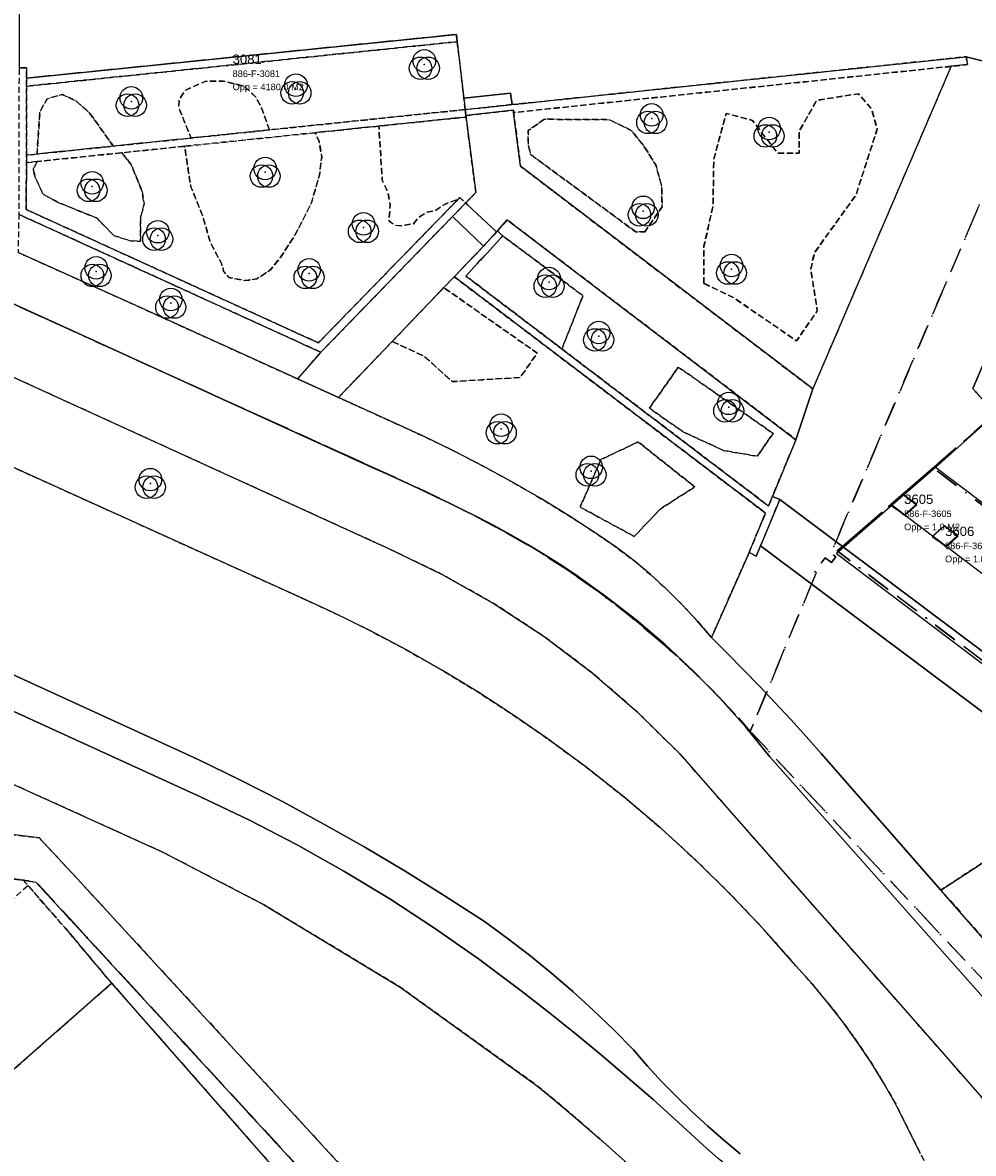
# Model space of a CAD drawing. Header units: millimetres. Extents: x 147731170 to 148246816, y 410327848 to 410827848.
# Tile 66 of 79: x 147998430 to 148049046, y 410687242 to 410747478. Entities that reach past the tile are written whole.
import ezdxf

# ---------------------------------------------------------------- set-up
doc = ezdxf.new("R2010")
doc.units = ezdxf.units.MM
doc.header["$LTSCALE"] = 100
doc.linetypes.add('BORDER', pattern=[44.45, 12.7, -6.35, 12.7, -6.35, 0, -6.35])
doc.linetypes.add('HIDDEN2', pattern=[4.7625, 3.175, -1.5875])
for name, color, linetype in [('BEGROEIDTERREINDEEL', 3, 'HIDDEN2'), ('KADASTRALE_CODE', 7, 'Continuous'), ('KADASTRALE_OPPERVLAK', 7, 'Continuous'), ('ONBEGROEIDTERREINDEEL', 15, 'HIDDEN2'), ('ONDERSTEUNENDWEGDEEL', 7, 'Continuous'), ('PAND', 240, 'Continuous'), ('PERCEEL', 210, 'BORDER'), ('PERCEELNUMMER', 7, 'Continuous'), ('SCHEIDING', 14, 'HIDDEN2'), ('VEGETATIEOBJECT', 92, 'Continuous'), ('WEGDEEL', 8, 'Continuous')]:
    doc.layers.add(name, color=color, linetype=linetype)
doc.styles.get("Standard").update_dxf_attribs({"font": 'arial.ttf'})

# ---------------------------------------------------------------- blocks, each defined once
blk = doc.blocks.new('VEGETATIEOBJECT')
for centre in [(0, 200), (-200, -200), (200, -200)]:
    blk.add_circle(centre, 600)
blk.add_point((0, 0))

msp = doc.modelspace()

# ---------------------------------------------------------------- linework, layer by layer
at = {"layer": 'BEGROEIDTERREINDEEL', "flags": 128}
for points in [[(148021997, 410742844), (148021926, 410743448), (148021571, 410746462), (147998636, 410744091), (147998630, 410740416), (147999197, 410740475), (147999350, 410742732), (147999735, 410743423), (148000540, 410743650), (148001253, 410743321), (148001998, 410742664), (148003259, 410740897), (148007395, 410741327), (148007033, 410742234), (148006735, 410742979), (148006767, 410743368), (148007079, 410743870), (148007617, 410744109), (148008154, 410744349), (148009099, 410744362), (148010212, 410744096), (148010846, 410743507), (148011158, 410742903), (148011575, 410741761), (148021997, 410742844)], [(148047871, 410745149), (148024570, 410742687), (148024938, 410739827), (148040505, 410727961), (148047871, 410745149)], [(148011575, 410741761), (148011158, 410742903), (148010846, 410743507), (148010212, 410744096), (148009099, 410744362), (148008154, 410744349), (148007617, 410744109), (148007079, 410743870), (148006767, 410743368), (148006735, 410742979), (148007033, 410742234), (148007395, 410741327), (148011575, 410741761)], [(148034702, 410733583), (148036287, 410732822), (148037557, 410731949), (148038827, 410731077), (148039635, 410730522), (148039975, 410731016), (148040739, 410732127), (148040565, 410733238), (148040392, 410734349), (148040580, 410735211), (148041318, 410736238), (148042057, 410737265), (148042795, 410738292), (148043236, 410739660), (148043930, 410741813), (148043618, 410742889), (148042924, 410743687), (148040704, 410743338), (148039767, 410741671), (148039767, 410740526), (148038622, 410740526), (148037279, 410742270), (148035882, 410742644), (148035223, 410740179), (148035188, 410737714), (148034702, 410735562), (148034702, 410733583)], [(148034702, 410733583), (148034702, 410735562), (148035188, 410737714), (148035223, 410740179), (148035882, 410742644), (148037279, 410742270), (148038622, 410740526), (148039767, 410740526), (148039767, 410741671), (148040704, 410743338), (148042924, 410743687), (148043618, 410742889), (148043930, 410741813), (148043236, 410739660), (148042795, 410738292), (148042057, 410737265), (148041318, 410736238), (148040580, 410735211), (148040392, 410734349), (148040565, 410733238), (148040739, 410732127), (148039975, 410731016), (148039635, 410730522), (148038827, 410731077), (148037557, 410731949), (148036287, 410732822), (148034702, 410733583)], [(148003259, 410740897), (148001998, 410742664), (148001253, 410743321), (148000540, 410743650), (147999735, 410743423), (147999350, 410742732), (147999197, 410740475), (148003259, 410740897)], [(148007057, 410740892), (148003714, 410740545), (148004204, 410739921), (148004782, 410738515), (148004895, 410737824), (148004700, 410737042), (148004700, 410735827), (148004181, 410735846), (148003286, 410736130), (148002391, 410737059), (148000290, 410737914), (147999520, 410738334), (147999135, 410739161), (147998988, 410739649), (147999208, 410740078), (147998629, 410740018), (147998625, 410737523), (148014176, 410730419), (148021628, 410738079), (148020918, 410737815), (148020363, 410737441), (148019966, 410737384), (148019513, 410737101), (148019241, 410736761), (148018596, 410736659), (148018267, 410736681), (148017939, 410736897), (148017995, 410737781), (148017871, 410738438), (148017576, 410739085), (148017394, 410741964), (148014004, 410741612), (148014216, 410741140), (148014352, 410740330), (148014235, 410739359), (148013802, 410737869), (148012948, 410736184), (148012147, 410734955), (148011622, 410734307), (148010897, 410733821), (148010289, 410733737), (148009409, 410733899), (148009132, 410734235), (148009038, 410734616), (148008419, 410735764), (148008043, 410737101), (148007369, 410738787), (148007057, 410740892)], [(148022558, 410738426), (148022048, 410742380), (148022041, 410742446), (148017394, 410741964), (148017576, 410739085), (148017871, 410738438), (148017995, 410737781), (148017939, 410736897), (148018267, 410736681), (148018596, 410736659), (148019241, 410736761), (148019513, 410737101), (148019966, 410737384), (148020363, 410737441), (148020918, 410737815), (148021628, 410738079), (148021709, 410738163), (148022018, 410737870), (148022558, 410738426)], [(148031547, 410736324), (148032474, 410737660), (148032452, 410738771), (148032135, 410739893), (148031546, 410740845), (148030855, 410741718), (148029665, 410742307), (148026210, 410742330), (148025349, 410741729), (148025338, 410741072), (148025463, 410740460), (148031083, 410736324), (148031547, 410736324)], [(148031547, 410736324), (148031083, 410736324), (148025463, 410740460), (148025338, 410741072), (148025349, 410741729), (148026210, 410742330), (148029665, 410742307), (148030855, 410741718), (148031546, 410740845), (148032135, 410739893), (148032452, 410738771), (148032474, 410737660), (148031547, 410736324)], [(148014004, 410741612), (148007057, 410740892), (148007369, 410738787), (148008043, 410737101), (148008419, 410735764), (148009038, 410734616), (148009132, 410734235), (148009409, 410733899), (148010289, 410733737), (148010897, 410733821), (148011622, 410734307), (148012147, 410734955), (148012948, 410736184), (148013802, 410737869), (148014235, 410739359), (148014352, 410740330), (148014216, 410741140), (148014004, 410741612)], [(147999208, 410740078), (147998988, 410739649), (147999135, 410739161), (147999520, 410738334), (148000290, 410737914), (148002391, 410737059), (148003286, 410736130), (148004181, 410735846), (148004700, 410735827), (148004700, 410737042), (148004895, 410737824), (148004782, 410738515), (148004204, 410739921), (148003714, 410740545), (147999208, 410740078)], [(148013070, 410728497), (148014297, 410729904), (148014310, 410729918), (147998225, 410737266), (147998188, 410735230), (148004779, 410732266), (148013070, 410728497)], [(148023711, 410736380), (148023995, 410736116), (148028259, 410732928), (148027141, 410730093), (148038138, 410721730), (148038347, 410722233), (148039599, 410725257), (148024225, 410736971), (148023711, 410736380)], [(148023995, 410736116), (148022031, 410733979), (148027141, 410730093), (148028259, 410732928), (148023995, 410736116)], [(148035521, 410706137), (148033412, 410708523), (148031150, 410710763), (148028744, 410712848), (148026204, 410714769), (148023543, 410716517), (148020772, 410718084), (148017902, 410719464), (147986380, 410733863), (147984550, 410729856), (147984625, 410729819), (147984701, 410729783), (147984777, 410729748), (147984853, 410729713), (147984930, 410729678), (147985006, 410729644), (147985083, 410729611), (148012923, 410716996), (148014930, 410716075), (148016910, 410715097), (148018860, 410714061), (148020779, 410712969), (148022665, 410711821), (148024518, 410710619), (148026334, 410709364), (148028414, 410707841), (148030438, 410706243), (148032402, 410704572), (148034304, 410702831), (148036141, 410701022), (148037912, 410699148), (148039613, 410697210), (148040474, 410696251), (148041302, 410695262), (148042093, 410694245), (148042849, 410693200), (148043567, 410692130), (148044247, 410691035), (148044888, 410689916), (148046237, 410687221), (148046815, 410685995), (148047441, 410684793), (148048114, 410683617), (148048833, 410682468), (148049596, 410681348), (148050403, 410680259), (148051252, 410679203), (148069132, 410658849), (148076561, 410650700), (148077590, 410649634), (148079430, 410647598), (148089647, 410635908), (148090376, 410635195), (148090654, 410634948), (148090947, 410634720), (148091255, 410634512), (148091577, 410634326), (148091911, 410634162), (148092254, 410634021), (148092607, 410633904), (148092967, 410633810), (148093332, 410633741), (148093701, 410633697), (148094072, 410633678), (148094444, 410633685), (148094814, 410633716), (148095182, 410633772), (148095544, 410633853), (148095901, 410633958), (148096249, 410634088), (148096588, 410634240), (148096916, 410634415), (148097766, 410634974), (148086771, 410647641), (148072560, 410663917), (148056674, 410682015), (148047392, 410692635), (148035521, 410706137)], [(148018142, 410726191), (148019765, 410725451), (148021369, 410724671), (148022954, 410723853), (148024518, 410722995), (148026061, 410722101), (148027582, 410721168), (148029079, 410720199), (148030035, 410719530), (148030962, 410718821), (148031858, 410718073), (148032721, 410717288), (148033551, 410716468), (148034344, 410715612), (148035101, 410714724), (148035170, 410714880), (148037109, 410719253), (148037977, 410721351), (148021409, 410733941), (148020852, 410733360), (148025830, 410729873), (148025574, 410729507), (148024920, 410728574), (148022882, 410728450), (148022089, 410728402), (148021296, 410728353), (148019829, 410729699), (148018105, 410730493), (148015245, 410727508), (148018142, 410726191)], [(148018105, 410730493), (148019829, 410729699), (148021296, 410728353), (148022089, 410728402), (148022882, 410728450), (148024920, 410728574), (148025574, 410729507), (148025830, 410729873), (148020852, 410733360), (148018105, 410730493)], [(148038380, 410725592), (148036055, 410727224), (148033338, 410729131), (148032170, 410727467), (148031797, 410726937), (148033594, 410725675), (148035743, 410724690), (148037547, 410724377), (148038380, 410725592)], [(148038380, 410725592), (148037547, 410724377), (148035743, 410724690), (148033594, 410725675), (148031797, 410726937), (148032170, 410727467), (148033338, 410729131), (148036055, 410727224), (148038380, 410725592)], [(148030991, 410720107), (148032378, 410721565), (148034217, 410722746), (148031199, 410725141), (148029221, 410724204), (148028111, 410721669), (148030991, 410720107)], [(148030991, 410720107), (148028111, 410721669), (148029221, 410724204), (148031199, 410725141), (148034217, 410722746), (148032378, 410721565), (148030991, 410720107)], [(148001316, 410701902), (148005670, 410697168), (148040208, 410659553), (148044380, 410663202), (148040534, 410667613), (148042352, 410669207), (148041772, 410669879), (148041907, 410670022), (148030487, 410686825), (148029836, 410687412), (148029182, 410687994), (148028523, 410688571), (148027859, 410689143), (148027192, 410689711), (148026521, 410690273), (148025845, 410690831), (148018522, 410696103), (148011259, 410700500), (148005902, 410703281), (147994971, 410708244), (147976979, 410716385), (147982317, 410706519), (147988661, 410705352), (147999317, 410704043), (148001316, 410701902)], [(148099046, 410647169), (148073423, 410676005), (148055093, 410694759), (148056770, 410695749), (148050329, 410703236), (148047321, 410701272), (148066236, 410679628), (148075185, 410669469), (148088116, 410654731), (148096611, 410645054), (148099046, 410647169)]]:
    msp.add_lwpolyline(points, dxfattribs=at)
at = {"layer": 'ONBEGROEIDTERREINDEEL', "flags": 128}
for points in [[(147862129, 410638682), (147862585, 410638064), (147863225, 410637216), (147863982, 410635409), (147859300, 410631759), (147858341, 410632741), (147854406, 410629519), (147851636, 410627460), (147818078, 410598613), (147816620, 410595100), (147783906, 410566845), (147815772, 410532101), (147837876, 410510979), (147851999, 410496980), (147878401, 410475489), (147897927, 410463455), (147918926, 410453508), (147941522, 410446385), (147959696, 410443806), (147975732, 410442070), (147986649, 410441414), (148008872, 410442660), (148042442, 410447206), (148088854, 410455118), (148099375, 410456717), (148110651, 410458642), (148123120, 410459369), (148128787, 410459308), (148149938, 410454647), (148164825, 410452212), (148178055, 410449731), (148191014, 410446924), (148194064, 410446087), (148196602, 410445218), (148197669, 410450984), (148196093, 410450558), (148194190, 410450605), (148190868, 410451351), (148179787, 410453183), (148164881, 410456012), (148151651, 410458433), (148140803, 410460145), (148136781, 410461544), (148133437, 410465628), (148133128, 410467152), (148133450, 410471224), (148137181, 410475233), (148150114, 410482929), (148162109, 410490101), (148177678, 410499013), (148180289, 410500631), (148182409, 410501669), (148161557, 410525419), (148160893, 410526160), (148160211, 410526884), (148159510, 410527591), (148158791, 410528279), (148158055, 410528948), (148157302, 410529598), (148156532, 410530228), (148155414, 410531109), (148154322, 410532023), (148153259, 410532969), (148152225, 410533948), (148151221, 410534957), (148150248, 410535996), (148149307, 410537064), (148149095, 410536954), (148148720, 410536742), (148148356, 410536511), (148148004, 410536263), (148147664, 410535998), (148147338, 410535716), (148147026, 410535419), (148146729, 410535107), (148136791, 410524939), (148132910, 410529817), (148125875, 410538137), (148098972, 410514386), (148098172, 410515357), (148094855, 410512451), (148089725, 410518306), (148089649, 410518393), (148085390, 410523254), (148092518, 410529625), (148092385, 410529774), (148107459, 410543039), (148094063, 410558303), (148095664, 410559708), (148089927, 410563227), (148079032, 410553442), (148071947, 410561812), (148051566, 410584870), (148048934, 410587847), (148035814, 410602690), (148051098, 410616111), (148059483, 410606626), (148061805, 410608679), (148056815, 410614324), (148053798, 410617759), (148057231, 410620775), (148057521, 410620445), (148065969, 410627763), (148052462, 410643188), (148052658, 410645081), (148050431, 410647654), (148048449, 410647771), (148049034, 410647103), (148022318, 410623644), (148013703, 410633453), (148034045, 410651315), (148031374, 410654305), (148028495, 410651777), (148004232, 410679404), (148000405, 410683762), (147995390, 410689472), (148003174, 410696307), (148000697, 410699251), (147998460, 410701797), (147988311, 410703046), (147954790, 410709207), (147952646, 410709685), (147945511, 410704192), (147940130, 410700071), (147931783, 410693702), (147893080, 410663866), (147885764, 410658226), (147861624, 410639643), (147861685, 410639500), (147861750, 410639359), (147861818, 410639220), (147861891, 410639082), (147861967, 410638947), (147862046, 410638813), (147862129, 410638682)], [(147998460, 410701797), (148000697, 410699251), (148003174, 410696307), (148036322, 410658563), (148035422, 410657808), (148035936, 410657195), (148036388, 410657574), (148037890, 410655780), (148037430, 410655395), (148037943, 410654781), (148038925, 410655600), (148040416, 410656845), (147999137, 410701689), (147998460, 410701797)]]:
    msp.add_lwpolyline(points, dxfattribs=at)
at = {"layer": 'ONDERSTEUNENDWEGDEEL', "flags": 128}
for points in [[(148036639, 410687223), (148035762, 410687944), (148034905, 410688690), (148034069, 410689458), (148033255, 410690249), (148032462, 410691062), (148031692, 410691897), (148030945, 410692752), (148029897, 410693821), (148028820, 410694861), (148027715, 410695870), (148026581, 410696847), (148025421, 410697793), (148024235, 410698706), (148023024, 410699586), (148020923, 410700950), (148018796, 410702272), (148016642, 410703551), (148014463, 410704787), (148012260, 410705979), (148010033, 410707126), (148007784, 410708228), (147972420, 410724420)], [(147978779, 410719550), (148007942, 410706214), (148010515, 410704987), (148013047, 410703676), (148015533, 410702281), (148017972, 410700804), (148020360, 410699247), (148022695, 410697611), (148024974, 410695899), (148026411, 410694783), (148027831, 410693645), (148029235, 410692488), (148030622, 410691311), (148031992, 410690113), (148033344, 410688896), (148034679, 410687660)], [(148034679, 410687660), (148035467, 410686978)]]:
    msp.add_lwpolyline(points, dxfattribs=at)
at = {"layer": 'PAND', "flags": 128}
for points in [[(148105543, 410661365), (148161724, 410711230), (148155770, 410717951), (148055804, 410743866), (148049026, 410727983), (148050218, 410726632), (148047022, 410723771), (148041756, 410719195), (148066106, 410700811), (148105543, 410661365)], [(148069862, 410721321), (148077259, 410727867), (148079032, 410729436), (148083198, 410724712), (148084592, 410725942), (148086330, 410727475), (148090561, 410722820), (148092865, 410724870), (148094577, 410726393), (148101061, 410732094), (148055804, 410743866), (148049026, 410727983), (148050218, 410726632), (148047022, 410723771), (148044692, 410721782), (148058572, 410711288), (148060842, 410713339), (148066121, 410718011), (148069862, 410721321)], [(148003174, 410696307), (147995390, 410689472), (148000405, 410683762), (148004232, 410679404), (148028495, 410651777), (148031374, 410654305), (148034045, 410651315), (148013703, 410633453), (148022318, 410623644), (148049034, 410647103), (148048449, 410647771), (148040469, 410656889), (148040416, 410656845), (148038925, 410655600), (148037943, 410654781), (148037430, 410655395), (148037890, 410655780), (148036388, 410657574), (148035936, 410657195), (148035422, 410657808), (148036322, 410658563), (148003174, 410696307)]]:
    msp.add_lwpolyline(points, dxfattribs=at)
at = {"layer": 'PERCEEL', "flags": 128}
for points in [[(147986362, 410737876), (147986316, 410737761), (147994931, 410733845), (147994976, 410733921), (147995417, 410733657), (147995875, 410733425), (148018659, 410723069), (148020471, 410722224), (148022261, 410721332), (148024024, 410720380), (148025768, 410719392), (148027446, 410718314), (148029086, 410717152), (148030677, 410715948), (148032209, 410714661), (148033699, 410713319), (148035143, 410711938), (148036507, 410710484), (148037169, 410709724), (148038062, 410711873), (148040687, 410718190), (148040596, 410718229), (148041150, 410718965), (148041490, 410718713), (148041725, 410719029), (148041457, 410719201), (148041913, 410720273), (148042050, 410720595), (148052878, 410746037), (148061325, 410746911), (148062555, 410749784), (148066439, 410758860), (148067953, 410762416), (148096050, 410827848), (148018551, 410827848), (148018432, 410827394), (148018081, 410826457), (147993188, 410768454), (147992494, 410766554), (147992003, 410764617), (147991643, 410762636), (147991405, 410760650), (147991220, 410758640), (147991196, 410756643), (147991302, 410754632), (147991956, 410748655), (147991864, 410746883), (147991708, 410745906), (147991480, 410744476), (147990873, 410741444), (147990164, 410739296), (147989953, 410738894), (147989680, 410738532), (147989352, 410738219), (147988978, 410737963), (147988568, 410737770), (147988131, 410737646), (147987681, 410737595), (147987228, 410737616), (147986784, 410737711), (147986362, 410737876)], [(147731816, 410557429), (147739184, 410550715), (147743608, 410546683), (147745553, 410544911), (147806057, 410489776), (147820962, 410476194), (147833761, 410473437), (147864868, 410470702), (147887042, 410468695), (147889280, 410468722), (147889180, 410468781), (147885967, 410470779), (147882797, 410472842), (147879670, 410474971), (147876587, 410477165), (147873551, 410479422), (147870563, 410481741), (147861137, 410489234), (147858302, 410491565), (147855515, 410493954), (147852779, 410496400), (147850093, 410498901), (147847459, 410501457), (147844878, 410504067), (147833540, 410515379), (147830656, 410518158), (147827732, 410520895), (147824767, 410523588), (147817362, 410530327), (147814444, 410533072), (147811572, 410535866), (147808748, 410538709), (147805973, 410541599), (147803247, 410544535), (147790647, 410558339), (147783252, 410566441), (147816591, 410595343), (147818011, 410599033), (147851533, 410627456), (147853137, 410630098), (147865327, 410639289), (147865338, 410639297), (147864837, 410639948), (147864802, 410639993), (147863794, 410641305), (147899558, 410668880), (147939554, 410699692), (147939580, 410699669), (147945395, 410704135), (147952550, 410709650), (147954726, 410709238), (147954762, 410709231), (147967817, 410706824), (147971413, 410706161), (147988277, 410703054), (147998437, 410701813), (147999144, 410701705), (148026887, 410671549), (148040397, 410656826), (148040469, 410656889), (148049034, 410647103), (148055826, 410639399), (148065960, 410627823), (148065932, 410627787), (148073607, 410619017), (148080915, 410610630), (148082093, 410611648), (148083234, 410612634), (148083288, 410612681), (148089815, 410605254), (148101146, 410592361), (148115356, 410576112), (148115204, 410575963), (148124565, 410565341), (148129740, 410559446), (148127296, 410557236), (148124443, 410554655), (148132486, 410545629), (148139507, 410537708), (148144184, 410532207), (148137438, 410525343), (148137928, 410524786), (148147143, 410529998), (148148144, 410530628), (148151552, 410532743), (148160825, 410538289), (148168654, 410546537), (148180765, 410559458), (148183890, 410556241), (148186392, 410558246), (148185863, 410558994), (148184412, 410557953), (148175571, 410570342), (148176980, 410571347), (148170049, 410581086), (148166704, 410576538), (148166459, 410576205), (148165491, 410574889), (148110157, 410652969), (148096074, 410646832), (148037169, 410709724), (148036507, 410710484), (148035143, 410711938), (148033699, 410713319), (148032209, 410714661), (148030677, 410715948), (148029086, 410717152), (148027446, 410718314), (148025768, 410719392), (148024024, 410720380), (148022261, 410721332), (148020471, 410722224), (148018659, 410723069), (147995875, 410733425), (147995417, 410733657), (147994976, 410733921), (147994931, 410733845), (147986316, 410737761), (147986362, 410737876), (147986784, 410737711), (147987228, 410737616), (147987681, 410737595), (147988131, 410737646), (147988568, 410737770), (147988978, 410737963), (147989352, 410738219), (147989680, 410738532), (147989953, 410738894), (147990164, 410739296), (147990873, 410741444), (147991480, 410744476), (147991708, 410745906), (147986823, 410747743), (147965231, 410752973), (147933523, 410759121), (147896410, 410766122), (147849186, 410775231), (147806992, 410783211), (147731816, 410797579), (147731816, 410557429)], [(148038062, 410711873), (148037169, 410709724), (148096074, 410646832), (148110157, 410652969), (148169135, 410705209), (148153969, 410723437), (148061325, 410746911), (148052878, 410746037), (148042050, 410720595), (148041913, 410720273), (148041457, 410719201), (148041725, 410719029), (148041490, 410718713), (148041150, 410718965), (148040596, 410718229), (148040687, 410718190), (148038062, 410711873)], [(148041802, 410719334), (148046900, 410723767), (148046976, 410723833), (148050212, 410726631), (148049020, 410727979), (148051583, 410734046), (148055776, 410743870), (148101086, 410732147), (148095332, 410727047), (148098363, 410723572), (148106460, 410730757), (148140993, 410721806), (148135212, 410716677), (148138251, 410713210), (148146377, 410720431), (148155816, 410717996), (148161682, 410711296), (148159120, 410709041), (148159178, 410708963), (148156451, 410706534), (148157619, 410705212), (148110729, 410663704), (148109317, 410665132), (148104974, 410661250), (148066190, 410700951), (148054990, 410709379), (148041802, 410719334)], [(148056337, 410717817), (148055670, 410717145), (148060775, 410713283), (148061033, 410713511), (148066989, 410708999), (148073874, 410701965), (148073633, 410701752), (148085569, 410689483), (148085841, 410689724), (148097808, 410677471), (148097525, 410677220), (148109317, 410665132), (148110729, 410663704), (148157619, 410705212), (148156451, 410706534), (148159178, 410708963), (148159120, 410709041), (148161682, 410711296), (148155816, 410717996), (148146377, 410720431), (148138251, 410713210), (148135212, 410716677), (148140993, 410721806), (148106460, 410730757), (148098363, 410723572), (148095332, 410727047), (148101086, 410732147), (148055776, 410743870), (148051583, 410734046), (148049020, 410727979), (148050212, 410726631), (148046976, 410723833), (148046900, 410723767), (148052139, 410719798), (148053188, 410720851), (148056337, 410717817)], [(148046900, 410723767), (148041802, 410719334), (148054990, 410709379), (148066190, 410700951), (148104974, 410661250), (148109317, 410665132), (148097525, 410677220), (148097808, 410677471), (148085841, 410689724), (148085569, 410689483), (148073633, 410701752), (148073874, 410701965), (148066989, 410708999), (148061033, 410713511), (148060775, 410713283), (148055670, 410717145), (148056337, 410717817), (148053188, 410720851), (148052139, 410719798), (148046900, 410723767)], [(148044660, 410721774), (148045322, 410722350), (148046041, 410721800), (148045379, 410721223), (148044660, 410721774)], [(148045322, 410722350), (148044660, 410721774), (148045379, 410721223), (148046041, 410721800), (148045322, 410722350)], [(148046855, 410720108), (148047516, 410720684), (148048238, 410720138), (148047577, 410719560), (148046855, 410720108)], [(148047516, 410720684), (148046855, 410720108), (148047577, 410719560), (148048238, 410720138), (148047516, 410720684)], [(147857552, 410615627), (147857072, 410615156), (147856647, 410614634), (147856284, 410614068), (147855986, 410613464), (147855758, 410612831), (147855602, 410612177), (147855521, 410611509), (147855514, 410610836), (147855583, 410610167), (147855727, 410609510), (147855943, 410608873), (147856230, 410608264), (147856582, 410607691), (147856997, 410607161), (147930894, 410522851), (147943761, 410508170), (147947949, 410508431), (147953113, 410508753), (147984732, 410474827), (147990448, 410472685), (147998569, 410474429), (148018839, 410479011), (148037679, 410483269), (148052197, 410487934), (148067601, 410492884), (148088581, 410500846), (148098679, 410505198), (148111597, 410511121), (148130361, 410520505), (148137928, 410524786), (148137438, 410525343), (148144184, 410532207), (148139507, 410537708), (148132486, 410545629), (148124443, 410554655), (148127296, 410557236), (148112206, 410576160), (148103687, 410587003), (148082093, 410611648), (148080915, 410610630), (148073607, 410619017), (148065932, 410627787), (148065960, 410627823), (148055826, 410639399), (148049034, 410647103), (148040469, 410656889), (148040397, 410656826), (148026887, 410671549), (147999144, 410701705), (147998437, 410701813), (147988277, 410703054), (147971413, 410706161), (147967817, 410706824), (147964203, 410704214), (147947147, 410688530), (147941597, 410689426), (147885206, 410639831), (147863520, 410621040), (147857552, 410615627)]]:
    msp.add_lwpolyline(points, dxfattribs=at)
at = {"layer": 'SCHEIDING', "flags": 128}
for points in [[(147998637, 410744517), (147998636, 410744091), (148021571, 410746462), (148021526, 410746845), (147998637, 410744517)], [(148021571, 410746462), (148021526, 410746845), (147998637, 410744517)], [(147998636, 410744091), (148021571, 410746462)], [(148024488, 410743107), (148021997, 410742844), (148022032, 410742526), (148024558, 410742807), (148024570, 410742687), (148047871, 410745149), (148048735, 410745240), (148048655, 410745658), (148024488, 410743107)], [(148024488, 410743107), (148048655, 410745658)], [(148048655, 410745658), (148048735, 410745240)], [(147998636, 410744091), (147998637, 410744517), (147998638, 410745066), (147998238, 410745067), (147998225, 410737266), (148014310, 410729918), (148021318, 410737147), (148022018, 410737870), (148021709, 410738163), (148021628, 410738079), (148014176, 410730419), (147998625, 410737523), (147998629, 410740018), (147998630, 410740416), (147998636, 410744091)], [(147998238, 410745067), (147998638, 410745066), (147998637, 410744517)], [(148047871, 410745149), (148024570, 410742687)], [(148048735, 410745240), (148047871, 410745149)], [(147998637, 410744517), (147998636, 410744091)], [(147998636, 410744091), (147998630, 410740416)], [(148021997, 410742844), (148024488, 410743107)], [(148022041, 410742446), (148022032, 410742526), (148021997, 410742844), (148011575, 410741761), (148007395, 410741327), (148003259, 410740897), (147999197, 410740475), (147998630, 410740416), (147998629, 410740018), (147999208, 410740078), (148003714, 410740545), (148007057, 410740892), (148014004, 410741612), (148017394, 410741964), (148022041, 410742446)], [(148021997, 410742844), (148011575, 410741761)], [(148022032, 410742526), (148021997, 410742844)], [(148024558, 410742807), (148022032, 410742526)], [(148022041, 410742446), (148022032, 410742526)], [(148024570, 410742687), (148024558, 410742807)], [(148017394, 410741964), (148014004, 410741612)], [(148022041, 410742446), (148017394, 410741964)], [(148007395, 410741327), (148003259, 410740897)], [(148014004, 410741612), (148007057, 410740892)], [(148011575, 410741761), (148007395, 410741327)], [(148003259, 410740897), (147999197, 410740475)], [(148007057, 410740892), (148003714, 410740545)], [(147998630, 410740416), (147998629, 410740018)], [(147999208, 410740078), (147998629, 410740018)], [(147999197, 410740475), (147998630, 410740416)], [(148003714, 410740545), (147999208, 410740078)], [(147998629, 410740018), (147998625, 410737523), (148014176, 410730419), (148021628, 410738079)], [(148021318, 410737147), (148022018, 410737870)], [(148021628, 410738079), (148021709, 410738163), (148022018, 410737870)], [(147998225, 410737266), (148014310, 410729918)], [(148014310, 410729918), (148021318, 410737147)], [(148037718, 410719604), (148038739, 410722071), (148038347, 410722233), (148038138, 410721730), (148027141, 410730093), (148022031, 410733979), (148023995, 410736116), (148023711, 410736380), (148023661, 410736326), (148022973, 410735573), (148021409, 410733941), (148037977, 410721351), (148037109, 410719253), (148037490, 410719053), (148037718, 410719604)], [(148023995, 410736116), (148022031, 410733979)], [(148022973, 410735573), (148023661, 410736326)], [(148023661, 410736326), (148023711, 410736380)], [(148023711, 410736380), (148023995, 410736116)], [(148021409, 410733941), (148022973, 410735573)], [(148020852, 410733360), (148021409, 410733941)], [(148037977, 410721351), (148021409, 410733941)], [(148022031, 410733979), (148027141, 410730093)], [(148018105, 410730493), (148020852, 410733360)], [(148015245, 410727508), (148018105, 410730493)], [(148014297, 410729904), (148014310, 410729918)], [(148027141, 410730093), (148038138, 410721730)], [(148037718, 410719604), (148038739, 410722071)], [(148038138, 410721730), (148038347, 410722233)], [(148038739, 410722071), (148038347, 410722233)], [(148037109, 410719253), (148037977, 410721351)], [(148037490, 410719053), (148037718, 410719604)], [(148037490, 410719053), (148037109, 410719253)], [(147954790, 410709207), (147988311, 410703046), (147998460, 410701797)], [(147998460, 410701797), (148000697, 410699251)], [(147998690, 410701485), (147987887, 410691867)], [(148003174, 410696307), (148000697, 410699251)]]:
    msp.add_lwpolyline(points, dxfattribs=at)
at = {"layer": 'WEGDEEL', "flags": 128}
for points in [[(147998205, 410765877), (147998238, 410745067), (147998638, 410745066), (147998637, 410744517), (148021526, 410746845), (148021571, 410746462), (148021926, 410743448), (148024407, 410743727), (148024488, 410743107)], [(148024488, 410743107), (148048655, 410745658), (148053700, 410744393), (148055401, 410751178)], [(148053700, 410744393), (148048655, 410745658), (148048735, 410745240), (148047871, 410745149), (148040505, 410727961), (148039599, 410725257), (148038347, 410722233), (148038739, 410722071), (148056094, 410709051)], [(148021926, 410743448), (148021997, 410742844), (148024488, 410743107), (148024407, 410743727), (148021926, 410743448)], [(148060842, 410713339), (148047022, 410723771), (148050218, 410726632), (148049026, 410727983), (148055804, 410743866)], [(148023711, 410736380), (148024225, 410736971), (148039599, 410725257), (148040505, 410727961), (148024938, 410739827), (148024570, 410742687), (148024558, 410742807), (148022032, 410742526), (148022041, 410742446), (148022048, 410742380), (148022558, 410738426), (148022018, 410737870), (148022122, 410737772), (148023661, 410736326), (148023711, 410736380)], [(148022122, 410737772), (148022018, 410737870), (148021318, 410737147), (148022973, 410735573), (148023661, 410736326), (148022122, 410737772)], [(148014297, 410729904), (148013070, 410728497), (148015245, 410727508), (148018105, 410730493), (148020852, 410733360), (148021409, 410733941), (148022973, 410735573), (148021318, 410737147), (148014310, 410729918), (148014297, 410729904)], [(148066236, 410679628), (148047321, 410701272), (148040948, 410708547), (148040139, 410709454), (148039320, 410710352), (148038494, 410711243), (148037658, 410712125), (148036814, 410713000), (148035962, 410713866), (148035101, 410714724), (148034344, 410715612), (148033551, 410716468), (148032721, 410717288), (148031858, 410718073), (148030962, 410718821), (148030035, 410719530), (148029079, 410720199), (148027582, 410721168), (148026061, 410722101), (148024518, 410722995), (148022954, 410723853), (148021369, 410724671), (148019765, 410725451), (148018142, 410726191), (148015245, 410727508), (148013070, 410728497), (148004779, 410732266), (147998188, 410735230)], [(147986380, 410733863), (148017902, 410719464), (148020772, 410718084), (148023543, 410716517), (148026204, 410714769), (148028744, 410712848), (148031150, 410710763), (148033412, 410708523), (148035521, 410706137), (148047392, 410692635), (148056674, 410682015), (148072560, 410663917), (148086771, 410647641)], [(148000983, 410731108), (147995698, 410733502)], [(147995698, 410733502), (148000983, 410731108), (148017192, 410723714), (148017851, 410723421), (148018508, 410723124), (148019163, 410722823), (148019815, 410722517), (148020466, 410722206), (148021115, 410721891), (148021761, 410721572), (148022659, 410721134), (148023546, 410720676), (148024424, 410720198), (148025291, 410719702), (148026146, 410719187), (148026991, 410718653), (148027823, 410718101), (148029487, 410716916), (148031097, 410715659), (148032649, 410714330), (148034140, 410712934), (148035567, 410711473), (148036928, 410709949), (148038219, 410708366), (148049727, 410695363)], [(148049727, 410695363), (148038219, 410708366), (148036928, 410709949), (148035567, 410711473), (148034140, 410712934), (148032649, 410714330), (148031097, 410715659), (148029487, 410716916), (148027823, 410718101), (148026991, 410718653), (148026146, 410719187), (148025291, 410719702), (148024424, 410720198), (148023546, 410720676), (148022659, 410721134), (148021761, 410721572), (148021115, 410721891), (148020466, 410722206), (148019815, 410722517), (148019163, 410722823), (148018508, 410723124), (148017851, 410723421), (148017192, 410723714), (148000983, 410731108)], [(148046237, 410687221), (148044888, 410689916), (148044247, 410691035), (148043567, 410692130), (148042849, 410693200), (148042093, 410694245), (148041302, 410695262), (148040474, 410696251), (148039613, 410697210), (148037912, 410699148), (148036141, 410701022), (148034304, 410702831), (148032402, 410704572), (148030438, 410706243), (148028414, 410707841), (148026334, 410709364), (148024518, 410710619), (148022665, 410711821), (148020779, 410712969), (148018860, 410714061), (148016910, 410715097), (148014930, 410716075), (148012923, 410716996), (147985083, 410729611)], [(147972420, 410724420), (148007784, 410708228), (148010033, 410707126), (148012260, 410705979), (148014463, 410704787), (148016642, 410703551), (148018796, 410702272), (148020923, 410700950), (148023024, 410699586), (148024235, 410698706), (148025421, 410697793), (148026581, 410696847), (148027715, 410695870), (148028820, 410694861), (148029897, 410693821), (148030945, 410692752), (148031692, 410691897), (148032462, 410691062), (148033255, 410690249), (148034069, 410689458), (148034905, 410688690), (148035762, 410687944), (148036639, 410687223)], [(148037718, 410719604), (148054574, 410706979), (148056094, 410709051), (148038739, 410722071), (148037718, 410719604)], [(148045378, 410721263), (148044692, 410721782), (148045323, 410722321), (148046009, 410721802), (148045378, 410721263)], [(148047583, 410719597), (148046897, 410720115), (148047513, 410720672), (148048199, 410720153), (148047583, 410719597)], [(148054574, 410706979), (148037718, 410719604), (148037490, 410719053), (148037109, 410719253), (148035170, 410714880), (148035101, 410714724), (148035962, 410713866), (148036814, 410713000), (148037658, 410712125), (148038494, 410711243), (148039320, 410710352), (148040139, 410709454), (148040948, 410708547), (148047321, 410701272), (148050329, 410703236)], [(148040354, 410683077), (148039521, 410683704), (148038696, 410684340), (148037877, 410684986), (148037066, 410685641), (148036263, 410686305), (148035467, 410686978), (148034679, 410687660), (148033344, 410688896), (148031992, 410690113), (148030622, 410691311), (148029235, 410692488), (148027831, 410693645), (148026411, 410694783), (148024974, 410695899), (148022695, 410697611), (148020360, 410699247), (148017972, 410700804), (148015533, 410702281), (148013047, 410703676), (148010515, 410704987), (148007942, 410706214), (147978779, 410719550)], [(147956586, 410711253), (147949892, 410712499), (147952646, 410709685), (147954790, 410709207), (147988311, 410703046), (147998460, 410701797), (147999137, 410701689), (148040416, 410656845), (148040469, 410656889), (148048449, 410647771)], [(148054822, 410645206), (148051243, 410649284), (148049140, 410649453), (148041808, 410657810), (148041359, 410658299), (148040208, 410659553), (148005670, 410697168), (148001316, 410701902), (147999317, 410704043), (147988661, 410705352), (147982317, 410706519), (147979287, 410707077), (147970157, 410708756), (147967052, 410709327), (147956586, 410711253)], [(147994971, 410708244), (148005902, 410703281), (148011259, 410700500), (148018522, 410696103), (148025845, 410690831), (148026521, 410690273), (148027192, 410689711), (148027859, 410689143), (148028523, 410688571), (148029182, 410687994), (148029836, 410687412), (148030487, 410686825), (148032157, 410685266), (148035587, 410681781), (148038461, 410678690), (148041806, 410674906), (148049451, 410666172), (148062086, 410651805), (148064241, 410649210), (148067533, 410645083)]]:
    msp.add_lwpolyline(points, dxfattribs=at)

# ---------------------------------------------------------------- block references
at = {"layer": 'VEGETATIEOBJECT'}
for p in [(148019816, 410745245), (148012982, 410743941), (148004218, 410743275), (148031921, 410742362), (148038172, 410741640), (148011344, 410739504), (148002133, 410738744), (148031466, 410737439), (148016575, 410736560), (148005626, 410736139), (148002341, 410734212), (148013680, 410734107), (148036170, 410734340), (148026455, 410733643), (148006317, 410732525), (148029098, 410730774), (148036022, 410726994), (148023909, 410725832), (148028695, 410723587), (148005230, 410722933)]:
    msp.add_blockref('VEGETATIEOBJECT', p, dxfattribs=at)

# ---------------------------------------------------------------- texts
at = {"layer": 'KADASTRALE_CODE'}
for s, p in [('886-F-3081', (148009610, 410744578)), ('886-F-3605', (148045360, 410721138)), ('886-F-3606', (148047541, 410719430))]:
    msp.add_text(s, height=350, dxfattribs=at).set_placement(p)
at = {"layer": 'KADASTRALE_OPPERVLAK'}
for s, p in [('Opp = 4180.0 M2', (148009610, 410743878)), ('Opp = 1.0 M2', (148045360, 410720438)), ('Opp = 1.0 M2', (148047541, 410718730))]:
    msp.add_text(s, height=350, dxfattribs=at).set_placement(p)
at = {"layer": 'PERCEELNUMMER'}
for s, p in [('3081', (148009610, 410745278)), ('3605', (148045360, 410721838)), ('3606', (148047541, 410720130))]:
    msp.add_text(s, height=500, dxfattribs=at).set_placement(p)

doc.saveas('drawing.dxf')
